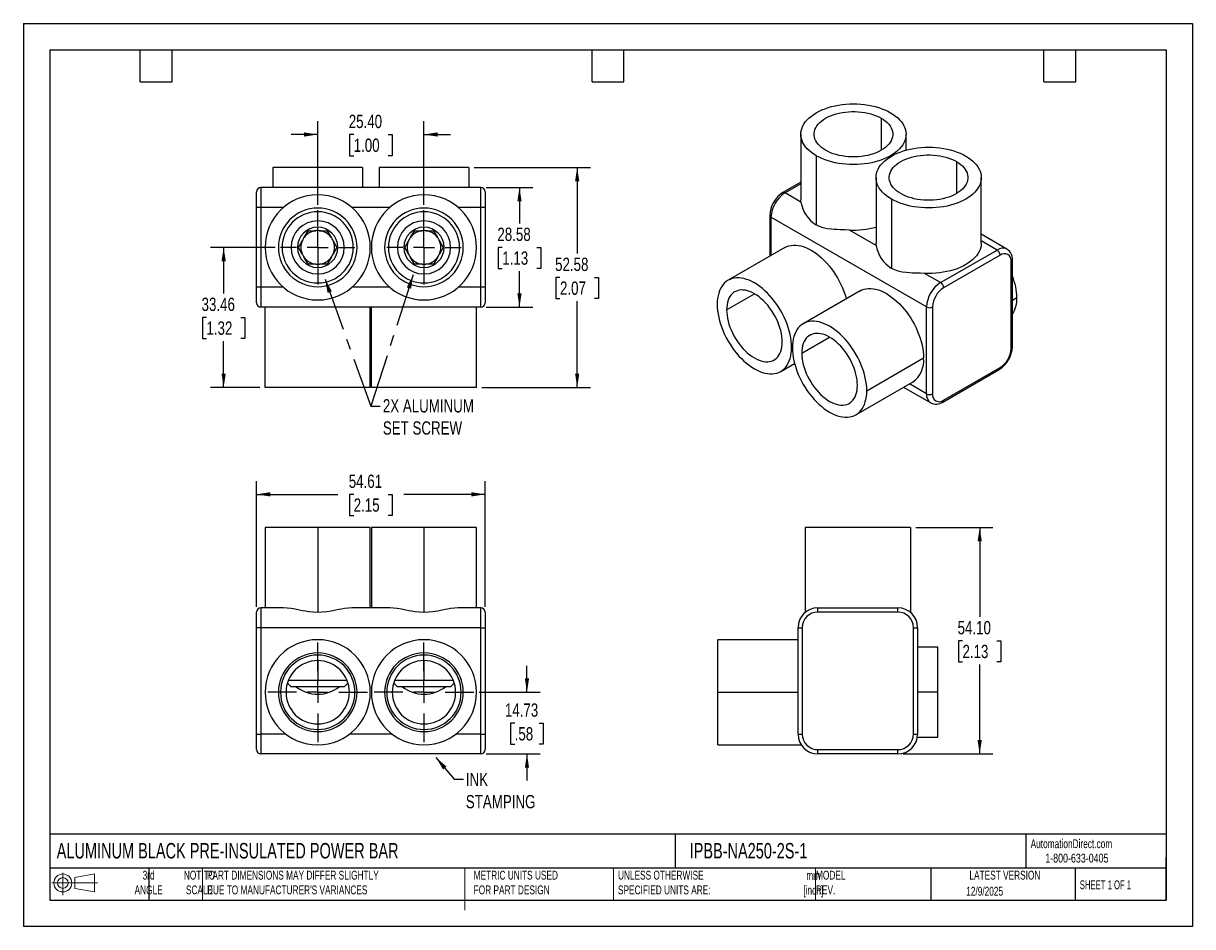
# Model space of a CAD drawing. Header units: millimetres. Extents: x 0 to 279, y 0 to 216.
import ezdxf

# ---------------------------------------------------------------- set-up
doc = ezdxf.new("R2010")
doc.units = ezdxf.units.MM
doc.linetypes.add('CENTERX2', pattern=[20.32, 12.7, -2.54, 2.54, -2.54])
doc.layers.add('CENTER', color=40, linetype='CENTERX2')
doc.layers.add('SLD-DEFPOINTS', color=7, linetype='Continuous')
doc.layers.add('DIMENSIONS', color=140, linetype='Continuous', lineweight=25)
doc.layers.add('TEXT', color=140, linetype='Continuous', lineweight=25)
doc.styles.add('SLDTEXTSTYLE0', font='TXT', dxfattribs={"width": 0.7})
doc.styles.add('SLDTEXTSTYLE1', font='TXT', dxfattribs={"width": 0.65})
doc.styles.add('SLDTEXTSTYLE2', font='TXT', dxfattribs={"width": 0.75})
doc.dimstyles.new('SLDDIMSTYLE0', dxfattribs={"dimtxt": 3.175, "dimasz": 3.302, "dimexe": 0, "dimexo": 0.0625, "dimgap": 0.79375, "dimtad": 0, "dimtih": 1, "dimtoh": 1, "dimrnd": 1e-09, "dimzin": 12, "dimdsep": 46, "dimtxsty": 'SLDTEXTSTYLE2', "dimsah": 1, "dimcen": 0.09, "dimadec": 0, "dimazin": 3, "dimtfac": 1, "dimtmove": 0, "dimatfit": 0, "dimfxl": 0, "dimfrac": 2, "dimtolj": 1, "dimtzin": 12, "dimarcsym": 0})
doc.dimstyles.new('SLDDIMSTYLE1', dxfattribs={"dimtxt": 3.175, "dimasz": 3.302, "dimexe": 0, "dimexo": 0.0625, "dimgap": 0.79375, "dimtad": 0, "dimtih": 1, "dimtoh": 1, "dimrnd": 1e-09, "dimzin": 12, "dimdsep": 46, "dimtxsty": 'SLDTEXTSTYLE2', "dimsah": 1, "dimcen": 0.09, "dimadec": 0, "dimazin": 3, "dimtfac": 1, "dimtofl": 0, "dimtmove": 0, "dimatfit": 3, "dimfxl": 0, "dimfrac": 2, "dimtolj": 1, "dimtzin": 12, "dimarcsym": 0})
doc.dimstyles.new('SLDDIMSTYLE2', dxfattribs={"dimtxt": 0.18, "dimasz": 3.302, "dimexe": 0, "dimexo": 0.0625, "dimgap": 0, "dimtad": 0, "dimtih": 1, "dimtoh": 1, "dimdec": 0, "dimrnd": 1e-09, "dimzin": 0, "dimdsep": 46, "dimtxsty": 'Standard', "dimsah": 1, "dimcen": 0.09, "dimadec": 0, "dimazin": 0, "dimtfac": 3.302, "dimtdec": 0, "dimtofl": 0, "dimtmove": 0, "dimatfit": 3, "dimfxl": 0, "dimfrac": 2, "dimtolj": 1, "dimtzin": 0, "dimarcsym": 0})
doc.dimstyles.new('SLDDIMSTYLE3', dxfattribs={"dimtxt": 3.175, "dimasz": 3.302, "dimexe": 0, "dimexo": 0.0625, "dimgap": 0.79375, "dimtad": 0, "dimtih": 1, "dimtoh": 1, "dimrnd": 1e-09, "dimzin": 4, "dimdsep": 46, "dimtxsty": 'SLDTEXTSTYLE2', "dimsah": 1, "dimcen": 0.09, "dimadec": 0, "dimazin": 1, "dimtfac": 1, "dimtmove": 0, "dimatfit": 0, "dimfxl": 0, "dimfrac": 2, "dimtolj": 1, "dimtzin": 12, "dimarcsym": 0})
doc.dimstyles.new('SLDDIMSTYLE4', dxfattribs={"dimtxt": 3.175, "dimasz": 3.302, "dimexe": 0, "dimexo": 0.0625, "dimgap": 0.79375, "dimtad": 0, "dimtih": 1, "dimtoh": 1, "dimrnd": 1e-09, "dimzin": 4, "dimdsep": 46, "dimtxsty": 'SLDTEXTSTYLE2', "dimsah": 1, "dimcen": 0.09, "dimadec": 0, "dimazin": 1, "dimtfac": 1, "dimtofl": 0, "dimtmove": 0, "dimatfit": 3, "dimfxl": 0, "dimfrac": 2, "dimtolj": 1, "dimtzin": 12, "dimarcsym": 0})

# ---------------------------------------------------------------- blocks, each defined once
blk = doc.blocks.new('Block11')
at = {"color": 7, "linetype": 'Continuous', "lineweight": 18}
for p, q in [((0, 2.88), (10.87, 2.88)), ((2.59, 5.31), (2.59, 0)), ((5.48, 4.17), (10.18, 5.03)), ((5.48, 1.6), (5.48, 4.17)), ((10.18, 5.03), (10.18, 0.73)), ((5.48, 1.6), (10.18, 0.73))]:
    blk.add_line(p, q, dxfattribs=at)
for radius in [2.15, 1.29]:
    blk.add_circle((2.59, 2.88), radius, dxfattribs=at)
blk = doc.blocks.new('Block12')
at = {"layer": 'SLD-DEFPOINTS'}
blk.add_blockref('Block11', (0, 0), dxfattribs=at)
blk = doc.blocks.new('_D')
at = {"layer": 'DIMENSIONS'}
for p, q in [((120.34, 56.02), (120.34, 62.37)), ((108.94, 56.02), (123.51, 56.02)), ((117.4, 48.63), (116.44, 48.63)), ((116.44, 48.63), (116.44, 43.59)), ((123.27, 48.63), (124.24, 48.63)), ((124.24, 48.63), (124.24, 43.59)), ((116.44, 43.59), (117.4, 43.59)), ((124.24, 43.59), (123.27, 43.59)), ((110.59, 41.29), (123.51, 41.29)), ((120.34, 41.29), (120.34, 34.94))]:
    blk.add_line(p, q, dxfattribs=at)
for points in [[(120.34, 56.02), (120.84, 59.32), (119.83, 59.32)], [(120.34, 41.29), (119.83, 37.98), (120.84, 37.98)]]:
    blk.add_solid(points, dxfattribs=at)
at = {"layer": 'DIMENSIONS', "char_height": 3.175, "attachment_point": 1, "style": 'SLDTEXTSTYLE2'}
for s, insert in [('14.73', (115.06, 53.36)), ('.58', (117.4, 47.68))]:
    blk.add_mtext(s, dxfattribs=dict(at, insert=insert))
blk = doc.blocks.new('_D_1')
at = {"layer": 'DIMENSIONS'}
for p, q in [((55.73, 76.46), (55.73, 106.5)), ((110.34, 76.46), (110.34, 106.5)), ((55.73, 103.33), (75.17, 103.33)), ((78.93, 103.3), (77.96, 103.3)), ((77.96, 103.3), (77.96, 98.26)), ((87.14, 103.3), (88.1, 103.3)), ((88.1, 103.3), (88.1, 98.26)), ((110.34, 103.33), (90.89, 103.33)), ((77.96, 98.26), (78.93, 98.26)), ((88.1, 98.26), (87.14, 98.26))]:
    blk.add_line(p, q, dxfattribs=at)
for points in [[(55.73, 103.33), (59.03, 102.82), (59.03, 103.84)], [(110.34, 103.33), (107.03, 103.84), (107.03, 102.82)]]:
    blk.add_solid(points, dxfattribs=at)
at = {"layer": 'DIMENSIONS', "char_height": 3.175, "attachment_point": 1, "style": 'SLDTEXTSTYLE2'}
for s, insert in [('54.61', (77.75, 108.04)), ('2.15', (78.93, 102.36))]:
    blk.add_mtext(s, dxfattribs=dict(at, insert=insert))
blk = doc.blocks.new('SW_CENTERMARKSYMBOL_0')
at = {"layer": 'CENTER', "color": 0}
for p, q in [((0, 5.08), (0, 11.938)), ((-5.08, 0), (-11.938, 0)), ((0, 0), (-2.54, 0)), ((0, 0), (0, 2.54)), ((0, 0), (0, -2.54)), ((0, 0), (2.54, 0)), ((5.08, 0), (11.938, 0)), ((0, -5.08), (0, -11.938))]:
    blk.add_line(p, q, dxfattribs=at)
blk = doc.blocks.new('SW_CENTERMARKSYMBOL_1')
at = {"layer": 'CENTER', "color": 0}
for p, q in [((0, 5.08), (0, 11.938)), ((-5.08, 0), (-11.938, 0)), ((0, 0), (-2.54, 0)), ((0, 0), (0, 2.54)), ((0, 0), (0, -2.54)), ((0, 0), (2.54, 0)), ((5.08, 0), (11.938, 0)), ((0, -5.08), (0, -11.938))]:
    blk.add_line(p, q, dxfattribs=at)
blk = doc.blocks.new('_D_2')
at = {"layer": 'DIMENSIONS'}
for p, q in [((70.33, 172.52), (70.33, 192.51)), ((95.73, 172.52), (95.73, 192.51)), ((70.33, 189.34), (63.98, 189.34)), ((78.93, 189.31), (77.96, 189.31)), ((77.96, 189.31), (77.96, 184.27)), ((87.14, 189.31), (88.1, 189.31)), ((88.1, 189.31), (88.1, 184.27)), ((95.73, 189.34), (102.08, 189.34)), ((77.96, 184.27), (78.93, 184.27)), ((88.1, 184.27), (87.14, 184.27))]:
    blk.add_line(p, q, dxfattribs=at)
for points in [[(70.33, 189.34), (67.03, 189.85), (67.03, 188.83)], [(95.73, 189.34), (99.03, 188.83), (99.03, 189.85)]]:
    blk.add_solid(points, dxfattribs=at)
at = {"layer": 'DIMENSIONS', "char_height": 3.175, "attachment_point": 1, "style": 'SLDTEXTSTYLE2'}
for s, insert in [('25.40', (77.75, 194.05)), ('1.00', (78.93, 188.37))]:
    blk.add_mtext(s, dxfattribs=dict(at, insert=insert))
blk = doc.blocks.new('_D_3')
at = {"layer": 'DIMENSIONS'}
for p, q in [((107.75, 181.47), (135.51, 181.47)), ((132.34, 181.47), (132.34, 160.89)), ((128.23, 155.16), (127.26, 155.16)), ((127.26, 155.16), (127.26, 150.12)), ((136.44, 155.16), (137.41, 155.16)), ((137.41, 155.16), (137.41, 150.12)), ((127.26, 150.12), (128.23, 150.12)), ((132.34, 128.89), (132.34, 149.47)), ((137.41, 150.12), (136.44, 150.12)), ((109.57, 128.89), (135.51, 128.89))]:
    blk.add_line(p, q, dxfattribs=at)
for points in [[(132.34, 181.47), (131.83, 178.17), (132.84, 178.17)], [(132.34, 128.89), (132.84, 132.19), (131.83, 132.19)]]:
    blk.add_solid(points, dxfattribs=at)
at = {"layer": 'DIMENSIONS', "char_height": 3.175, "attachment_point": 1, "style": 'SLDTEXTSTYLE2'}
for s, insert in [('52.58', (127.06, 159.89)), ('2.07', (128.23, 154.21))]:
    blk.add_mtext(s, dxfattribs=dict(at, insert=insert))
blk = doc.blocks.new('_D_4')
at = {"layer": 'DIMENSIONS'}
for p, q in [((110.59, 176.64), (121.72, 176.64)), ((118.55, 176.64), (118.55, 168.07)), ((114.44, 162.33), (113.48, 162.33)), ((113.48, 162.33), (113.48, 157.29)), ((122.66, 162.33), (123.62, 162.33)), ((123.62, 162.33), (123.62, 157.29)), ((113.48, 157.29), (114.44, 157.29)), ((118.55, 148.07), (118.55, 156.65)), ((123.62, 157.29), (122.66, 157.29)), ((110.59, 148.07), (121.72, 148.07))]:
    blk.add_line(p, q, dxfattribs=at)
for points in [[(118.55, 176.64), (118.04, 173.34), (119.06, 173.34)], [(118.55, 148.07), (119.06, 151.37), (118.04, 151.37)]]:
    blk.add_solid(points, dxfattribs=at)
at = {"layer": 'DIMENSIONS', "char_height": 3.175, "attachment_point": 1, "style": 'SLDTEXTSTYLE2'}
for s, insert in [('28.58', (113.27, 167.07)), ('1.13', (114.44, 161.39))]:
    blk.add_mtext(s, dxfattribs=dict(at, insert=insert))
blk = doc.blocks.new('_D_5')
at = {"layer": 'DIMENSIONS'}
for p, q in [((60.17, 162.36), (44.68, 162.36)), ((47.86, 162.36), (47.86, 151.33)), ((43.75, 145.6), (42.79, 145.6)), ((42.79, 145.6), (42.79, 140.56)), ((51.96, 145.6), (52.93, 145.6)), ((52.93, 145.6), (52.93, 140.56)), ((42.79, 140.56), (43.75, 140.56)), ((47.86, 128.89), (47.86, 139.92)), ((52.93, 140.56), (51.96, 140.56)), ((56.49, 128.89), (44.68, 128.89))]:
    blk.add_line(p, q, dxfattribs=at)
for points in [[(47.86, 162.36), (47.35, 159.05), (48.37, 159.05)], [(47.86, 128.89), (48.37, 132.19), (47.35, 132.19)]]:
    blk.add_solid(points, dxfattribs=at)
at = {"layer": 'DIMENSIONS', "char_height": 3.175, "attachment_point": 1, "style": 'SLDTEXTSTYLE2'}
for s, insert in [('33.46', (42.58, 150.34)), ('1.32', (43.75, 144.65))]:
    blk.add_mtext(s, dxfattribs=dict(at, insert=insert))
blk = doc.blocks.new('SW_CENTERMARKSYMBOL_2')
at = {"layer": 'CENTER', "color": 0}
for p, q in [((0, 5.08), (0, 8.89)), ((-5.08, 0), (-8.89, 0)), ((0, 0), (-2.54, 0)), ((0, 0), (0, 2.54)), ((0, 0), (0, -2.54)), ((0, 0), (2.54, 0)), ((5.08, 0), (8.89, 0)), ((0, -5.08), (0, -8.89))]:
    blk.add_line(p, q, dxfattribs=at)
blk = doc.blocks.new('SW_CENTERMARKSYMBOL_3')
at = {"layer": 'CENTER', "color": 0}
for p, q in [((0, 5.08), (0, 8.89)), ((-5.08, 0), (-8.89, 0)), ((0, 0), (-2.54, 0)), ((0, 0), (0, 2.54)), ((0, 0), (0, -2.54)), ((0, 0), (2.54, 0)), ((5.08, 0), (8.89, 0)), ((0, -5.08), (0, -8.89))]:
    blk.add_line(p, q, dxfattribs=at)
blk = doc.blocks.new('_D_6')
at = {"layer": 'DIMENSIONS'}
for p, q in [((213.25, 95.39), (231.69, 95.39)), ((228.52, 95.39), (228.52, 74.05)), ((224.41, 68.31), (223.45, 68.31)), ((223.45, 68.31), (223.45, 63.27)), ((232.62, 68.31), (233.59, 68.31)), ((233.59, 68.31), (233.59, 63.27)), ((223.45, 63.27), (224.41, 63.27)), ((228.52, 41.29), (228.52, 62.63)), ((233.59, 63.27), (232.62, 63.27)), ((210.21, 41.29), (231.69, 41.29))]:
    blk.add_line(p, q, dxfattribs=at)
for points in [[(228.52, 95.39), (228.01, 92.09), (229.03, 92.09)], [(228.52, 41.29), (229.03, 44.59), (228.01, 44.59)]]:
    blk.add_solid(points, dxfattribs=at)
at = {"layer": 'DIMENSIONS', "char_height": 3.175, "attachment_point": 1, "style": 'SLDTEXTSTYLE2'}
for s, insert in [('54.10', (223.24, 73.05)), ('2.13', (224.41, 67.36))]:
    blk.add_mtext(s, dxfattribs=dict(at, insert=insert))

msp = doc.modelspace()

# ---------------------------------------------------------------- linework, layer by layer
at = {"color": 7, "linetype": 'Continuous'}
for p, q in [((0.002, 215.903), (0.002, 0.003)), ((0.002, 215.903), (279.402, 215.903)), ((279.402, 215.903), (279.402, 0.003)), ((279.402, 0.003), (0.002, 0.003))]:
    msp.add_line(p, q, dxfattribs=at)
for p, q in [((205.003, 193.242), (205.003, 185.57)), ((185.785, 189.406), (185.785, 173.747)), ((210.931, 185.596), (210.931, 189.406)), ((189.467, 184.274), (189.467, 167.72)), ((222.964, 182.874), (222.964, 175.201)), ((59.587, 181.47), (59.587, 176.644)), ((81.075, 181.47), (59.587, 181.47)), ((81.075, 181.47), (81.075, 176.644)), ((84.987, 181.47), (84.987, 176.644)), ((106.475, 181.47), (84.987, 181.47)), ((106.475, 181.47), (106.475, 176.644)), ((203.745, 179.038), (203.745, 163.379)), ((228.891, 163.379), (228.891, 179.038)), ((56.742, 176.644), (56.742, 171.895)), ((109.32, 176.644), (56.742, 176.644)), ((109.32, 171.895), (109.32, 176.644)), ((185.785, 177.927), (181.497, 175.451)), ((185.785, 177.583), (182.005, 175.401)), ((55.726, 171.895), (55.726, 175.628)), ((110.336, 175.628), (110.336, 171.895)), ((185.821, 173.198), (182.005, 175.401)), ((207.428, 173.905), (207.428, 157.351)), ((56.742, 171.895), (55.726, 171.895)), ((55.726, 152.819), (55.726, 171.895)), ((56.742, 171.895), (56.742, 152.819)), ((62.139, 171.895), (56.742, 171.895)), ((70.331, 169.786), (70.331, 170.866)), ((87.539, 171.895), (78.523, 171.895)), ((95.731, 169.786), (95.731, 170.866)), ((109.32, 171.895), (103.923, 171.895)), ((109.32, 152.819), (109.32, 171.895)), ((110.336, 171.895), (109.32, 171.895)), ((110.336, 171.895), (110.336, 152.819)), ((70.331, 168.707), (70.331, 169.786)), ((95.731, 168.707), (95.731, 169.786)), ((178.348, 169.999), (178.348, 160.225)), ((215.824, 148.121), (178.646, 169.584)), ((178.646, 169.584), (178.646, 160.397)), ((67.103, 164.741), (68.028, 166.345)), ((68.028, 166.345), (69.88, 166.345)), ((70.331, 166.37), (70.331, 167.177)), ((70.331, 162.357), (70.331, 166.37)), ((72.633, 166.345), (73.559, 164.741)), ((92.503, 164.741), (93.428, 166.345)), ((93.428, 166.345), (95.28, 166.345)), ((95.731, 166.37), (95.731, 167.177)), ((95.731, 162.357), (95.731, 166.37)), ((98.033, 166.345), (98.959, 164.741)), ((203.781, 162.83), (197.406, 166.51)), ((235.046, 161.96), (228.891, 165.513)), ((65.726, 162.357), (66.652, 163.96)), ((66.652, 160.753), (65.726, 162.357)), ((70.331, 162.357), (70.331, 158.344)), ((74.01, 163.96), (74.936, 162.357)), ((74.936, 162.357), (74.01, 160.753)), ((91.126, 162.357), (92.052, 163.96)), ((92.052, 160.753), (91.126, 162.357)), ((95.731, 162.357), (95.731, 158.344)), ((99.41, 163.96), (100.336, 162.357)), ((100.336, 162.357), (99.41, 160.753)), ((181.969, 162.316), (168.409, 154.487)), ((232.671, 161.725), (228.891, 163.907)), ((68.028, 158.369), (67.103, 159.973)), ((73.559, 159.973), (72.633, 158.369)), ((93.428, 158.369), (92.503, 159.973)), ((98.959, 159.973), (98.033, 158.369)), ((219.183, 153.939), (232.671, 161.725)), ((233.39, 160.481), (219.901, 152.694)), ((236.327, 138.61), (236.327, 159.371)), ((70.331, 158.344), (70.331, 157.537)), ((72.633, 158.369), (70.782, 158.369)), ((95.731, 158.344), (95.731, 157.537)), ((98.033, 158.369), (96.182, 158.369)), ((236.03, 138.195), (236.03, 158.956)), ((70.331, 156.007), (70.331, 154.927)), ((70.331, 154.927), (70.331, 153.848)), ((95.731, 156.007), (95.731, 154.927)), ((95.731, 154.927), (95.731, 153.848)), ((219.183, 153.939), (215.367, 156.141)), ((56.742, 152.819), (55.726, 152.819)), ((55.726, 149.085), (55.726, 152.819)), ((62.139, 152.819), (56.742, 152.819)), ((56.742, 152.819), (56.742, 148.069)), ((87.539, 152.819), (78.523, 152.819)), ((109.32, 152.819), (103.923, 152.819)), ((109.32, 148.069), (109.32, 152.819)), ((110.336, 152.819), (109.32, 152.819)), ((110.336, 152.819), (110.336, 149.085)), ((168.049, 147.435), (174.696, 151.272)), ((199.929, 151.947), (186.369, 144.119)), ((215.824, 127.36), (215.824, 148.121)), ((217.261, 148.121), (217.261, 127.36)), ((237.431, 150.307), (236.327, 149.67)), ((109.32, 148.069), (56.742, 148.069)), ((57.758, 128.892), (57.758, 148.069)), ((82.904, 128.892), (82.904, 148.069)), ((83.158, 128.892), (83.158, 148.069)), ((108.304, 128.892), (108.304, 148.069)), ((186.01, 137.066), (192.656, 140.903)), ((183.585, 138.466), (183.767, 138.571)), ((180.981, 132.71), (184.281, 134.615)), ((201.546, 128.098), (215.106, 135.926)), ((219.691, 125.371), (233.179, 133.157)), ((219.901, 125.836), (233.39, 133.622)), ((82.904, 128.892), (57.758, 128.892)), ((108.304, 128.892), (83.158, 128.892)), ((198.941, 122.341), (212.501, 130.169)), ((210.338, 128.921), (216.808, 125.186)), ((215.824, 127.36), (211.73, 129.724)), ((57.758, 95.387), (57.758, 76.21)), ((70.331, 95.387), (57.758, 95.387)), ((70.331, 95.387), (70.331, 75.114)), ((82.904, 95.387), (70.331, 95.387)), ((82.904, 76.21), (82.904, 95.387)), ((83.158, 95.387), (83.158, 76.21)), ((95.731, 95.387), (83.158, 95.387)), ((95.731, 95.387), (95.731, 75.114)), ((108.304, 95.387), (95.731, 95.387)), ((108.304, 76.21), (108.304, 95.387)), ((186.832, 95.387), (186.832, 75.114)), ((211.978, 95.387), (186.832, 95.387)), ((211.978, 95.387), (211.978, 75.114)), ((56.742, 76.21), (56.742, 71.461)), ((62.139, 76.21), (56.742, 76.21)), ((87.539, 76.21), (78.523, 76.21)), ((109.32, 76.21), (103.923, 76.21)), ((109.32, 71.461), (109.32, 76.21)), ((189.867, 75.194), (189.867, 76.21)), ((189.867, 76.21), (208.943, 76.21)), ((208.943, 75.194), (208.943, 76.21)), ((55.726, 71.461), (55.726, 75.194)), ((110.336, 75.194), (110.336, 71.461)), ((208.943, 75.194), (189.867, 75.194)), ((56.742, 71.461), (55.726, 71.461)), ((55.726, 46.035), (55.726, 71.461)), ((56.742, 71.461), (56.742, 46.035)), ((109.32, 71.461), (56.742, 71.461)), ((109.32, 46.035), (109.32, 71.461)), ((109.32, 71.461), (110.336, 71.461)), ((110.336, 71.461), (110.336, 46.035)), ((185.117, 71.461), (186.133, 71.461)), ((185.117, 46.035), (185.117, 71.461)), ((186.133, 71.461), (186.133, 46.035)), ((212.676, 71.461), (213.692, 71.461)), ((212.676, 46.035), (212.676, 71.461)), ((213.692, 71.461), (213.692, 46.035)), ((185.117, 68.59), (165.94, 68.59)), ((165.94, 56.017), (165.94, 68.59)), ((218.518, 66.762), (213.692, 66.762)), ((218.518, 56.017), (218.518, 66.762)), ((70.331, 63.587), (70.331, 58.926)), ((95.731, 63.587), (95.731, 58.926)), ((63.343, 58.926), (70.331, 58.926)), ((70.331, 57.338), (70.331, 58.926)), ((70.331, 58.926), (77.319, 58.926)), ((88.743, 58.926), (95.731, 58.926)), ((95.731, 57.338), (95.731, 58.926)), ((95.731, 58.926), (102.719, 58.926)), ((62.762, 56.017), (61.441, 56.017)), ((63.091, 58.228), (63.981, 57.338)), ((70.331, 57.338), (63.981, 57.338)), ((76.681, 57.338), (70.331, 57.338)), ((76.681, 57.338), (77.57, 58.228)), ((77.9, 56.017), (79.221, 56.017)), ((88.162, 56.017), (86.841, 56.017)), ((88.491, 58.228), (89.381, 57.338)), ((95.731, 57.338), (89.381, 57.338)), ((102.081, 57.338), (95.731, 57.338)), ((102.081, 57.338), (102.97, 58.228)), ((103.3, 56.017), (104.621, 56.017)), ((165.94, 43.444), (165.94, 56.017)), ((165.94, 56.017), (185.117, 56.017)), ((218.518, 56.017), (213.692, 56.017)), ((218.518, 45.273), (218.518, 56.017)), ((55.726, 46.035), (56.742, 46.035)), ((55.726, 42.301), (55.726, 46.035)), ((62.686, 46.035), (56.742, 46.035)), ((56.742, 46.035), (56.742, 41.285)), ((88.086, 46.035), (77.975, 46.035)), ((109.32, 46.035), (103.375, 46.035)), ((109.32, 41.285), (109.32, 46.035)), ((109.32, 46.035), (110.336, 46.035)), ((110.336, 46.035), (110.336, 42.301)), ((185.117, 46.035), (186.133, 46.035)), ((212.676, 46.035), (213.692, 46.035)), ((213.631, 45.273), (218.518, 45.273)), ((165.94, 43.444), (185.886, 43.444)), ((189.867, 42.301), (208.943, 42.301)), ((189.867, 41.285), (189.867, 42.301)), ((208.943, 41.285), (208.943, 42.301)), ((109.32, 41.285), (56.742, 41.285)), ((208.943, 41.285), (189.867, 41.285))]:
    msp.add_line(p, q)
at = {"color": 140, "linetype": 'Continuous', "lineweight": 18}
for p, q in [((42.837, 13.97), (42.837, 6.35)), ((105.484, 13.97), (105.484, 6.35)), ((105.484, 11.592), (105.484, 3.972)), ((140.998, 13.97), (140.998, 6.35)), ((189.301, 13.97), (189.301, 6.35))]:
    msp.add_line(p, q, dxfattribs=at)
at = {"flags": 128}
for points in [[(189.467, 184.274), (188.856, 184.653), (188.292, 185.056), (187.781, 185.482), (187.323, 185.928), (186.921, 186.391), (186.577, 186.87), (186.294, 187.361), (186.072, 187.863), (185.913, 188.373), (185.817, 188.888), (185.785, 189.406), (185.817, 189.924), (185.913, 190.439), (186.072, 190.949), (186.294, 191.451), (186.577, 191.943), (186.921, 192.421), (187.323, 192.885), (187.781, 193.33), (188.292, 193.756), (188.856, 194.159), (189.467, 194.538), (190.124, 194.892), (190.823, 195.217), (191.56, 195.512), (192.332, 195.777), (193.135, 196.008), (193.964, 196.207), (194.815, 196.37), (195.685, 196.498), (196.568, 196.59), (197.461, 196.646), (198.358, 196.664), (199.255, 196.646), (200.147, 196.59), (201.03, 196.498), (201.9, 196.37), (202.751, 196.207), (203.581, 196.008), (204.383, 195.777), (205.155, 195.512), (205.892, 195.217), (206.591, 194.892), (207.248, 194.538)], [(191.712, 185.57), (191.186, 185.9), (190.709, 186.254), (190.284, 186.629), (189.915, 187.023), (189.603, 187.434), (189.35, 187.858), (189.16, 188.293), (189.032, 188.735), (188.968, 189.182), (188.968, 189.63), (189.032, 190.077), (189.16, 190.519), (189.35, 190.954), (189.603, 191.378), (189.915, 191.789), (190.284, 192.183), (190.709, 192.559), (191.186, 192.913), (191.712, 193.242), (192.284, 193.546), (192.897, 193.822), (193.547, 194.067), (194.23, 194.28), (194.941, 194.46), (195.676, 194.606), (196.429, 194.716), (197.195, 194.79), (197.969, 194.827), (198.746, 194.827), (199.52, 194.79), (200.286, 194.716), (201.039, 194.606), (201.774, 194.46), (202.485, 194.28), (203.168, 194.067), (203.819, 193.822), (204.432, 193.546), (205.003, 193.242)], [(207.248, 194.538), (207.86, 194.159), (208.423, 193.756), (208.935, 193.33), (209.393, 192.885), (209.794, 192.421), (210.138, 191.943), (210.421, 191.451), (210.643, 190.949), (210.803, 190.439), (210.899, 189.924), (210.931, 189.406), (210.899, 188.888), (210.803, 188.373), (210.643, 187.863), (210.421, 187.361), (210.138, 186.87), (209.794, 186.391), (209.393, 185.928), (208.935, 185.482), (208.423, 185.056), (207.86, 184.653), (207.248, 184.274), (206.591, 183.921), (205.892, 183.596), (205.155, 183.3), (204.383, 183.036), (203.581, 182.804), (202.751, 182.606), (201.9, 182.442), (201.03, 182.314), (200.147, 182.222), (199.255, 182.166), (198.358, 182.148), (197.461, 182.166), (196.568, 182.222), (195.685, 182.314), (194.815, 182.442), (193.964, 182.606), (193.135, 182.804), (192.332, 183.036), (191.56, 183.3), (190.823, 183.596), (190.124, 183.921), (189.467, 184.274)], [(205.003, 193.242), (205.529, 192.913), (206.006, 192.559), (206.431, 192.183), (206.801, 191.789), (207.113, 191.378), (207.365, 190.954), (207.556, 190.519), (207.683, 190.077), (207.748, 189.63), (207.748, 189.182), (207.683, 188.735), (207.556, 188.293), (207.365, 187.858), (207.113, 187.434), (206.801, 187.023), (206.431, 186.629), (206.006, 186.254), (205.529, 185.9), (205.003, 185.57), (204.432, 185.266), (203.819, 184.991), (203.168, 184.745), (202.485, 184.532), (201.774, 184.352), (201.039, 184.206), (200.286, 184.096), (199.52, 184.022), (198.746, 183.985), (197.969, 183.985), (197.195, 184.022), (196.429, 184.096), (195.676, 184.206), (194.941, 184.352), (194.23, 184.532), (193.547, 184.745), (192.897, 184.991), (192.284, 185.266), (191.712, 185.57)], [(207.428, 173.905), (206.816, 174.285), (206.253, 174.688), (205.741, 175.114), (205.283, 175.559), (204.881, 176.023), (204.538, 176.501), (204.254, 176.993), (204.032, 177.495), (203.873, 178.005), (203.777, 178.52), (203.745, 179.038), (203.777, 179.556), (203.873, 180.071), (204.032, 180.581), (204.254, 181.083), (204.538, 181.574), (204.881, 182.053), (205.283, 182.516), (205.741, 182.962), (206.253, 183.387), (206.816, 183.791), (207.428, 184.17), (208.085, 184.523), (208.783, 184.848), (209.521, 185.144), (210.293, 185.408), (211.095, 185.64), (211.924, 185.838), (212.776, 186.002), (213.646, 186.13), (214.529, 186.222), (215.421, 186.277), (216.318, 186.296), (217.215, 186.277), (218.107, 186.222), (218.991, 186.13), (219.86, 186.002), (220.712, 185.838), (221.541, 185.64), (222.344, 185.408), (223.116, 185.144), (223.853, 184.848), (224.552, 184.523), (225.209, 184.17)], [(209.673, 175.201), (209.147, 175.531), (208.67, 175.885), (208.245, 176.261), (207.875, 176.655), (207.563, 177.066), (207.311, 177.49), (207.12, 177.924), (206.992, 178.367), (206.928, 178.814), (206.928, 179.262), (206.992, 179.709), (207.12, 180.151), (207.311, 180.586), (207.563, 181.01), (207.875, 181.421), (208.245, 181.815), (208.67, 182.19), (209.147, 182.544), (209.673, 182.874), (210.244, 183.178), (210.857, 183.453), (211.507, 183.698), (212.191, 183.912), (212.902, 184.092), (213.637, 184.238), (214.39, 184.348), (215.156, 184.421), (215.93, 184.458), (216.707, 184.458), (217.481, 184.421), (218.247, 184.348), (219, 184.238), (219.734, 184.092), (220.446, 183.912), (221.129, 183.698), (221.779, 183.453), (222.392, 183.178), (222.964, 182.874)], [(225.209, 184.17), (225.82, 183.791), (226.383, 183.387), (226.895, 182.962), (227.353, 182.516), (227.755, 182.053), (228.098, 181.574), (228.382, 181.083), (228.604, 180.581), (228.763, 180.071), (228.859, 179.556), (228.891, 179.038), (228.859, 178.52), (228.763, 178.005), (228.604, 177.495), (228.382, 176.993), (228.098, 176.501), (227.755, 176.023), (227.353, 175.559), (226.895, 175.114), (226.383, 174.688), (225.82, 174.285), (225.209, 173.905), (224.552, 173.552), (223.853, 173.227), (223.116, 172.932), (222.344, 172.667), (221.541, 172.435), (220.712, 172.237), (219.86, 172.073), (218.991, 171.945), (218.107, 171.853), (217.215, 171.798), (216.318, 171.779), (215.421, 171.798), (214.529, 171.853), (213.646, 171.945), (212.776, 172.073), (211.924, 172.237), (211.095, 172.435), (210.293, 172.667), (209.521, 172.932), (208.783, 173.227), (208.085, 173.552), (207.428, 173.905)], [(222.964, 182.874), (223.49, 182.544), (223.967, 182.19), (224.392, 181.815), (224.761, 181.421), (225.073, 181.01), (225.325, 180.586), (225.516, 180.151), (225.644, 179.709), (225.708, 179.262), (225.708, 178.814), (225.644, 178.367), (225.516, 177.924), (225.325, 177.49), (225.073, 177.066), (224.761, 176.655), (224.392, 176.261), (223.967, 175.885), (223.49, 175.531), (222.964, 175.201), (222.392, 174.898), (221.779, 174.622), (221.129, 174.377), (220.446, 174.164), (219.734, 173.984), (219, 173.838), (218.247, 173.728), (217.481, 173.654), (216.707, 173.617), (215.93, 173.617), (215.156, 173.654), (214.39, 173.728), (213.637, 173.838), (212.902, 173.984), (212.191, 174.164), (211.507, 174.377), (210.857, 174.622), (210.244, 174.898), (209.673, 175.201)], [(185.821, 173.198), (185.785, 173.718), (185.785, 173.747)], [(197.406, 166.51), (196.308, 166.546), (195.199, 166.573), (194.481, 166.598), (193.785, 166.634), (193.108, 166.688), (192.068, 166.826), (191.119, 167.037), (190.254, 167.333), (189.467, 167.72)], [(70.782, 166.345), (71.415, 166.345), (72.03, 166.345), (72.633, 166.345)], [(96.182, 166.345), (96.815, 166.345), (97.43, 166.345), (98.033, 166.345)], [(181.969, 162.316), (182.433, 162.546), (182.927, 162.721), (183.448, 162.838), (183.994, 162.897), (184.562, 162.897), (185.148, 162.839), (185.75, 162.723), (186.365, 162.549), (186.99, 162.319), (187.621, 162.033), (188.255, 161.693), (188.889, 161.301), (189.52, 160.858), (190.145, 160.367), (190.76, 159.831), (191.362, 159.252), (191.948, 158.633), (192.516, 157.978), (193.061, 157.289), (193.583, 156.57), (194.077, 155.825), (194.541, 155.057), (194.974, 154.271), (195.372, 153.47), (195.734, 152.659), (196.058, 151.842), (196.342, 151.023), (196.585, 150.206), (196.629, 150.042)], [(203.781, 162.83), (203.745, 163.35), (203.745, 163.379)], [(228.891, 163.379), (228.862, 162.887), (228.769, 162.369), (228.611, 161.857), (228.391, 161.352), (228.108, 160.857), (227.764, 160.376), (227.362, 159.91), (226.903, 159.461), (226.389, 159.033), (225.823, 158.628), (225.209, 158.247), (224.548, 157.892), (223.846, 157.565), (223.104, 157.269), (222.328, 157.003), (221.52, 156.771), (220.686, 156.573), (219.83, 156.41), (218.955, 156.282), (218.067, 156.191), (217.17, 156.137), (216.268, 156.121), (215.367, 156.141)], [(69.88, 158.369), (69.247, 158.369), (68.631, 158.369), (68.028, 158.369)], [(95.28, 158.369), (94.647, 158.369), (94.031, 158.369), (93.428, 158.369)], [(215.367, 156.141), (214.269, 156.177), (213.159, 156.205), (212.442, 156.229), (211.745, 156.266), (211.069, 156.32), (210.029, 156.457), (209.08, 156.669), (208.215, 156.965), (207.428, 157.351)], [(183.585, 138.466), (183.562, 139.212), (183.495, 139.98), (183.382, 140.766), (183.225, 141.566), (183.025, 142.378), (182.782, 143.195), (182.498, 144.014), (182.174, 144.831), (181.812, 145.642), (181.414, 146.443), (180.981, 147.229), (180.517, 147.996), (180.022, 148.742), (179.501, 149.46), (178.955, 150.149), (178.388, 150.805), (177.802, 151.424), (177.199, 152.003), (176.584, 152.539), (175.96, 153.03), (175.329, 153.473), (174.695, 153.865), (174.06, 154.205), (173.429, 154.491), (172.805, 154.721), (172.19, 154.895), (171.588, 155.011), (171.001, 155.069), (170.434, 155.069), (169.888, 155.01), (169.367, 154.893), (168.873, 154.718), (168.408, 154.487), (167.976, 154.2), (167.577, 153.86), (167.216, 153.467), (166.892, 153.023), (166.608, 152.532), (166.365, 151.995), (166.164, 151.415), (166.007, 150.796), (165.895, 150.14), (165.827, 149.45), (165.804, 148.731)], [(181.34, 139.762), (181.317, 140.409), (181.249, 141.078), (181.137, 141.763), (180.98, 142.462), (180.78, 143.168), (180.539, 143.877), (180.258, 144.584), (179.939, 145.285), (179.584, 145.973), (179.195, 146.646), (178.776, 147.298), (178.329, 147.925), (177.857, 148.522), (177.364, 149.085), (176.852, 149.611), (176.326, 150.096), (175.788, 150.536), (175.243, 150.929), (174.695, 151.272), (174.146, 151.563), (173.601, 151.799), (173.063, 151.979), (172.537, 152.102), (172.025, 152.167), (171.532, 152.173), (171.06, 152.121), (170.613, 152.011), (170.194, 151.843), (169.805, 151.618), (169.45, 151.339), (169.131, 151.007), (168.85, 150.625), (168.609, 150.194), (168.409, 149.719), (168.253, 149.201), (168.14, 148.646), (168.072, 148.055), (168.049, 147.435)], [(199.929, 151.947), (200.393, 152.178), (200.887, 152.353), (201.409, 152.47), (201.955, 152.529), (202.522, 152.529), (203.108, 152.471), (203.711, 152.355), (204.326, 152.181), (204.95, 151.951), (205.581, 151.665), (206.215, 151.325), (206.85, 150.932), (207.481, 150.49), (208.105, 149.999), (208.72, 149.463), (209.322, 148.884), (209.909, 148.265), (210.476, 147.609), (211.022, 146.92), (211.543, 146.201), (212.037, 145.456), (212.502, 144.689), (212.934, 143.903), (213.333, 143.102), (213.694, 142.291), (214.018, 141.474), (214.302, 140.655), (214.545, 139.837), (214.746, 139.026), (214.903, 138.226), (215.015, 137.439), (215.083, 136.671), (215.106, 135.926)], [(165.804, 148.731), (165.827, 147.985), (165.895, 147.218), (166.007, 146.431), (166.164, 145.631), (166.365, 144.82), (166.608, 144.002), (166.892, 143.183), (167.216, 142.366), (167.577, 141.555), (167.976, 140.754), (168.408, 139.968), (168.873, 139.201), (169.367, 138.456), (169.888, 137.737), (170.434, 137.048), (171.001, 136.392), (171.588, 135.773), (172.19, 135.194), (172.805, 134.658), (173.429, 134.167), (174.06, 133.724), (174.695, 133.332), (175.329, 132.992), (175.96, 132.706), (176.584, 132.476), (177.199, 132.302), (177.802, 132.186), (178.388, 132.128), (178.955, 132.128), (179.501, 132.187), (180.022, 132.304), (180.517, 132.479), (180.981, 132.71), (181.414, 132.997), (181.812, 133.337), (182.174, 133.731), (182.498, 134.174), (182.782, 134.665), (183.025, 135.202), (183.225, 135.782), (183.382, 136.401), (183.495, 137.057), (183.562, 137.747), (183.585, 138.466)], [(168.049, 147.435), (168.072, 146.788), (168.14, 146.119), (168.253, 145.434), (168.409, 144.735), (168.609, 144.029), (168.85, 143.32), (169.131, 142.613), (169.45, 141.913), (169.805, 141.224), (170.194, 140.551), (170.613, 139.899), (171.06, 139.273), (171.532, 138.675), (172.025, 138.112), (172.537, 137.586), (173.063, 137.101), (173.601, 136.661), (174.146, 136.268), (174.695, 135.925), (175.243, 135.634), (175.788, 135.398), (176.326, 135.218), (176.852, 135.095), (177.364, 135.03), (177.857, 135.024), (178.329, 135.076), (178.776, 135.187), (179.195, 135.354), (179.584, 135.579), (179.939, 135.858), (180.258, 136.19), (180.539, 136.572), (180.78, 137.003), (180.98, 137.478), (181.137, 137.996), (181.249, 138.552), (181.317, 139.142), (181.34, 139.762)], [(201.546, 128.098), (201.523, 128.843), (201.455, 129.611), (201.342, 130.397), (201.185, 131.198), (200.985, 132.009), (200.742, 132.826), (200.458, 133.646), (200.134, 134.463), (199.772, 135.274), (199.374, 136.074), (198.942, 136.86), (198.477, 137.628), (197.983, 138.373), (197.462, 139.092), (196.916, 139.781), (196.348, 140.437), (195.762, 141.056), (195.16, 141.635), (194.545, 142.171), (193.92, 142.662), (193.289, 143.104), (192.655, 143.497), (192.021, 143.837), (191.39, 144.122), (190.765, 144.353), (190.15, 144.527), (189.548, 144.643), (188.962, 144.701), (188.394, 144.7), (187.849, 144.642), (187.327, 144.525), (186.833, 144.35), (186.369, 144.119), (185.936, 143.832), (185.538, 143.491), (185.176, 143.098), (184.852, 142.655), (184.568, 142.164), (184.325, 141.627), (184.125, 141.047), (183.968, 140.428), (183.855, 139.771), (183.787, 139.082), (183.765, 138.363)], [(199.301, 129.394), (199.278, 130.041), (199.21, 130.709), (199.097, 131.395), (198.94, 132.093), (198.741, 132.8), (198.5, 133.509), (198.218, 134.216), (197.899, 134.916), (197.544, 135.605), (197.156, 136.278), (196.737, 136.93), (196.29, 137.556), (195.818, 138.153), (195.325, 138.717), (194.813, 139.243), (194.287, 139.727), (193.749, 140.168), (193.204, 140.561), (192.655, 140.904), (192.106, 141.195), (191.561, 141.431), (191.024, 141.611), (190.497, 141.734), (189.986, 141.799), (189.492, 141.805), (189.02, 141.753), (188.573, 141.642), (188.154, 141.474), (187.766, 141.25), (187.411, 140.971), (187.092, 140.639), (186.811, 140.256), (186.569, 139.826), (186.37, 139.35), (186.213, 138.833), (186.1, 138.277), (186.032, 137.687), (186.01, 137.066)], [(183.765, 138.363), (183.787, 137.617), (183.855, 136.849), (183.968, 136.063), (184.125, 135.262), (184.325, 134.451), (184.568, 133.634), (184.852, 132.815), (185.176, 131.997), (185.538, 131.186), (185.936, 130.386), (186.369, 129.6), (186.833, 128.832), (187.327, 128.087), (187.849, 127.368), (188.394, 126.679), (188.962, 126.024), (189.548, 125.405), (190.15, 124.826), (190.765, 124.289), (191.39, 123.799), (192.021, 123.356), (192.655, 122.964), (193.289, 122.624), (193.92, 122.338), (194.545, 122.107), (195.16, 121.934), (195.762, 121.818), (196.348, 121.76), (196.916, 121.76), (197.462, 121.819), (197.983, 121.936), (198.477, 122.11), (198.942, 122.342), (199.374, 122.628), (199.772, 122.969), (200.134, 123.362), (200.458, 123.805), (200.742, 124.297), (200.985, 124.834), (201.185, 125.413), (201.342, 126.033), (201.455, 126.689), (201.523, 127.379), (201.546, 128.098)], [(186.01, 137.066), (186.032, 136.42), (186.1, 135.751), (186.213, 135.065), (186.37, 134.367), (186.569, 133.661), (186.811, 132.952), (187.092, 132.245), (187.411, 131.544), (187.766, 130.855), (188.154, 130.183), (188.573, 129.531), (189.02, 128.904), (189.492, 128.307), (189.986, 127.744), (190.497, 127.218), (191.024, 126.733), (191.561, 126.292), (192.106, 125.899), (192.655, 125.556), (193.204, 125.266), (193.749, 125.03), (194.287, 124.849), (194.813, 124.726), (195.325, 124.662), (195.818, 124.655), (196.29, 124.708), (196.737, 124.818), (197.156, 124.986), (197.544, 125.21), (197.899, 125.489), (198.218, 125.821), (198.5, 126.204), (198.741, 126.634), (198.94, 127.11), (199.097, 127.627), (199.21, 128.183), (199.278, 128.773), (199.301, 129.394)], [(70.331, 75.114), (69.261, 75.152), (68.175, 75.261), (67.442, 75.369), (66.702, 75.499), (65.954, 75.644), (64.941, 75.847), (63.956, 76.029), (63.007, 76.161), (62.139, 76.21)], [(78.523, 76.21), (77.654, 76.161), (76.703, 76.029), (76.047, 75.911), (75.379, 75.779), (74.698, 75.642), (73.582, 75.43), (72.482, 75.261), (71.398, 75.152), (70.331, 75.114)], [(95.731, 75.114), (94.661, 75.152), (93.575, 75.261), (92.842, 75.369), (92.102, 75.499), (91.354, 75.644), (90.341, 75.847), (89.356, 76.029), (88.407, 76.161), (87.539, 76.21)], [(103.923, 76.21), (103.054, 76.161), (102.103, 76.029), (101.447, 75.911), (100.779, 75.779), (100.098, 75.642), (98.982, 75.43), (97.882, 75.261), (96.798, 75.152), (95.731, 75.114)]]:
    msp.add_lwpolyline(points, dxfattribs=at)
for centre, radius, start, end in [((56.742, 175.628), 1.016, 90, 180), ((109.32, 175.628), 1.016, 0, 90), ((70.331, 162.357), 12.573, 90, 270), ((70.331, 162.357), 12.573, 270, 90), ((95.731, 162.357), 12.573, 90, 270), ((95.731, 162.357), 12.573, 270, 90), ((185.043, 169.769), 6.699, 121.96676, 178.03281), ((185.918, 169.264), 7.279, 122.52015, 177.47985), ((181.71, 175.013), 0.487, 52.74633, 115.9592), ((70.331, 162.357), 9.398, 90, 270), ((70.331, 162.357), 8.509, 90, 270), ((70.331, 162.357), 9.398, 270, 90), ((70.331, 162.357), 8.509, 270, 90), ((95.731, 162.357), 9.398, 90, 270), ((95.731, 162.357), 8.509, 90, 270), ((95.731, 162.357), 9.398, 270, 90), ((95.731, 162.357), 8.509, 270, 90), ((193.611, 174.43), 7.887, 188.98931, 238.30771), ((70.331, 162.357), 6.35, 90, 270), ((70.331, 162.357), 6.35, 270, 90), ((95.731, 162.357), 6.35, 90, 270), ((95.731, 162.357), 6.35, 270, 90), ((178.834, 170.033), 0.487, 184.0419, 247.26242), ((70.331, 162.357), 4.82, 90, 270), ((70.331, 162.357), 4.013, 96.44968, 143.55032), ((70.331, 162.357), 4.013, 90, 96.44968), ((70.331, 162.357), 4.82, 270, 90), ((70.331, 162.357), 4.013, 83.55032, 90), ((70.331, 162.357), 4.013, 36.44968, 83.55032), ((95.731, 162.357), 4.82, 90, 270), ((95.731, 162.357), 4.013, 96.44968, 143.55032), ((95.731, 162.357), 4.013, 90, 96.44968), ((95.731, 162.357), 4.82, 270, 90), ((95.731, 162.357), 4.013, 83.55032, 90), ((95.731, 162.357), 4.013, 36.44968, 83.55032), ((198.396, 187.192), 20.705, 267.26074, 284.97266), ((70.331, 162.357), 4.013, 156.44968, 203.55032), ((70.331, 162.357), 4.013, 143.55032, 156.44968), ((70.331, 162.357), 4.013, 23.55032, 36.44968), ((70.331, 162.357), 4.013, 336.44968, 23.55032), ((95.731, 162.357), 4.013, 156.44968, 203.55032), ((95.731, 162.357), 4.013, 143.55032, 156.44968), ((95.731, 162.357), 4.013, 23.55032, 36.44968), ((95.731, 162.357), 4.013, 336.44968, 23.55032), ((211.571, 164.062), 7.887, 188.98931, 238.30771), ((234.052, 159.883), 2.302, 64.33819, 126.86514), ((70.331, 162.357), 4.013, 203.55032, 216.44968), ((70.331, 162.357), 4.013, 216.44968, 263.55032), ((70.331, 162.357), 4.013, 276.44968, 323.55032), ((70.331, 162.357), 4.013, 323.55032, 336.44968), ((95.731, 162.357), 4.013, 203.55032, 216.44968), ((95.731, 162.357), 4.013, 216.44968, 263.55032), ((95.731, 162.357), 4.013, 276.44968, 323.55032), ((95.731, 162.357), 4.013, 323.55032, 336.44968), ((231.83, 160.41), 1.561, 2.60548, 57.39452), ((234.42, 159.217), 1.631, 350.78596, 129.20329), ((233.481, 159.57), 2.853, 355.99818, 56.67437), ((235.842, 159.405), 0.487, 292.73763, 355.95767), ((70.331, 162.357), 4.013, 263.55032, 270), ((70.331, 162.357), 4.013, 270, 276.44968), ((95.731, 162.357), 4.013, 263.55032, 270), ((95.731, 162.357), 4.013, 270, 276.44968), ((223.096, 147.801), 7.279, 122.52009, 177.47991), ((218.341, 152.623), 1.561, 2.60548, 57.39452), ((223.116, 149.976), 14.319, 1.32346, 22.67925), ((222.993, 147.86), 5.738, 122.60548, 177.39452), ((56.742, 149.085), 1.016, 180, 270), ((109.32, 149.085), 1.016, 270, 0), ((216.543, 149.508), 1.562, 242.60967, 297.39033), ((230.824, 150.055), 6.612, 326.34594, 2.1859), ((229.633, 138.84), 6.699, 301.96676, 358.03281), ((230.298, 138.456), 5.738, 302.60548, 357.39452), ((235.819, 138.661), 0.511, 294.37466, 354.3052), ((208.989, 135.226), 6.157, 304.78329, 6.52889), ((232.892, 133.567), 0.501, 305.01333, 6.29885), ((218.246, 127.146), 2.431, 174.93742, 233.64337), ((216.543, 128.747), 1.562, 242.60967, 297.39033), ((218.871, 127.099), 1.631, 170.78596, 309.20329), ((219.393, 125.786), 0.511, 305.7069, 5.61961), ((218.097, 127.715), 2.835, 242.88843, 304.19666), ((56.742, 75.194), 1.016, 90, 180), ((109.32, 75.194), 1.016, 0, 90), ((189.867, 71.461), 4.75, 90, 180), ((208.943, 71.461), 4.75, 0, 90), ((189.867, 71.461), 3.734, 90, 180), ((208.943, 71.461), 3.734, 0, 90), ((70.331, 56.017), 12.573, 0, 180), ((95.731, 56.017), 12.573, 0, 180), ((70.331, 56.017), 9.398, 0, 180), ((70.331, 56.017), 8.89, 0, 180), ((95.731, 56.017), 9.398, 0, 180), ((95.731, 56.017), 8.89, 0, 180), ((70.331, 56.017), 7.569, 0, 180), ((95.731, 56.017), 7.569, 0, 180), ((70.331, 56.017), 12.573, 180, 0), ((70.331, 56.017), 9.398, 180, 0), ((70.331, 56.017), 8.89, 180, 0), ((70.331, 56.017), 7.569, 180, 0), ((70.331, 63.891), 8.331, 231.86754, 270), ((70.331, 63.891), 8.331, 270, 308.13246), ((95.731, 56.017), 12.573, 180, 0), ((95.731, 56.017), 9.398, 180, 0), ((95.731, 56.017), 8.89, 180, 0), ((95.731, 56.017), 7.569, 180, 0), ((95.731, 63.891), 8.331, 231.86754, 270), ((95.731, 63.891), 8.331, 270, 308.13246), ((189.867, 46.035), 4.75, 180, 270), ((189.867, 46.035), 3.734, 180, 270), ((208.943, 46.035), 4.75, 270, 0), ((208.943, 46.035), 3.734, 270, 0), ((56.742, 42.301), 1.016, 180, 270), ((109.32, 42.301), 1.016, 270, 0)]:
    msp.add_arc(centre, radius, start, end)
at = {"layer": 'TEXT'}
for p, q in [((6.35, 209.55), (273.05, 209.55)), ((6.35, 209.55), (6.35, 6.35)), ((27.94, 201.93), (27.94, 209.55)), ((35.56, 201.93), (35.56, 209.55)), ((135.89, 201.93), (135.89, 209.55)), ((143.51, 201.93), (143.51, 209.55)), ((243.84, 201.93), (243.84, 209.55)), ((251.46, 201.93), (251.46, 209.55)), ((273.05, 209.55), (273.05, 6.35)), ((27.94, 201.93), (35.56, 201.93)), ((135.89, 201.93), (143.51, 201.93)), ((243.84, 201.93), (251.46, 201.93)), ((273.05, 22.126), (6.35, 22.126)), ((155.759, 22.126), (155.759, 13.97)), ((239.575, 22.126), (239.575, 13.97)), ((273.05, 6.35), (273.05, 16.51)), ((273.05, 13.97), (6.35, 13.97)), ((30.003, 13.97), (30.003, 6.35)), ((216.812, 13.97), (216.812, 6.35)), ((251.349, 13.97), (251.349, 6.35)), ((6.35, 6.35), (273.05, 6.35))]:
    msp.add_line(p, q, dxfattribs=at)

# ---------------------------------------------------------------- block references
at = {"layer": 'CENTER'}
for name, p in [('SW_CENTERMARKSYMBOL_3', (70.331, 162.357)), ('SW_CENTERMARKSYMBOL_2', (95.731, 162.357)), ('SW_CENTERMARKSYMBOL_1', (70.331, 56.017)), ('SW_CENTERMARKSYMBOL_0', (95.731, 56.017))]:
    msp.add_blockref(name, p, dxfattribs=at)
at = {"layer": 'SLD-DEFPOINTS'}
msp.add_blockref('Block12', (6.838, 7.554), dxfattribs=at)

# ---------------------------------------------------------------- texts
at = {"layer": 'TEXT', "linetype": 'CENTERX2', "lineweight": 18}
for s, insert, char_height, attachment_point, style in [('2X ALUMINUM^JSET SCREW', (85.904, 126.077), 3.175, 1, 'SLDTEXTSTYLE2'), ('INK^JSTAMPING', (105.732, 36.752), 3.175, 1, 'SLDTEXTSTYLE2'), ('ALUMINUM BLACK PRE-INSULATED POWER BAR', (7.966, 19.991), 3.70417, 1, 'SLDTEXTSTYLE0'), ('IPBB-NA250-2S-1', (159.208, 19.991), 3.70417, 1, 'SLDTEXTSTYLE0'), ('AutomationDirect.com', (240.695, 20.877), 2.11667, 1, 'SLDTEXTSTYLE0'), ('1-800-633-0405', (244.192, 17.437), 2.11667, 1, 'SLDTEXTSTYLE2'), ('3rd^JANGLE', (29.931, 13.364), 2.1167, 2, 'SLDTEXTSTYLE0'), ('NOT TO^JSCALE', (42.093, 13.364), 2.11667, 2, 'SLDTEXTSTYLE0'), ("PART DIMENSIONS MAY DIFFER SLIGHTLY ^JDUE TO MANUFACTURER'S VARIANCES", (43.854, 13.364), 2.11667, 1, 'SLDTEXTSTYLE0'), ('METRIC UNITS USED ^JFOR PART DESIGN', (107.605, 13.364), 2.11667, 1, 'SLDTEXTSTYLE0'), ('UNLESS OTHERWISE ^JSPECIFIED UNITS ARE:', (142.083, 13.364), 2.11667, 1, 'SLDTEXTSTYLE0'), ('mm^J[inch]', (188.743, 13.295), 2.1167, 2, 'SLDTEXTSTYLE0'), ('MODEL ^JREV.', (189.406, 13.364), 2.11667, 1, 'SLDTEXTSTYLE0'), ('LATEST VERSION', (234.552, 13.364), 2.11667, 2, 'SLDTEXTSTYLE0'), ('12/9/2025', (229.701, 9.52), 2.1167, 2, 'SLDTEXTSTYLE0'), ('SHEET 1 OF 1', (252.441, 11.051), 2.11667, 1, 'SLDTEXTSTYLE1')]:
    msp.add_mtext(s, dxfattribs=dict(at, insert=insert, char_height=char_height, attachment_point=attachment_point, style=style))

# ---------------------------------------------------------------- dimensions: what is measured, and where the dimension line sits
at = {"layer": 'DIMENSIONS'}
for base, p1, p2, dimstyle, picture, middle in [((95.731, 189.339), (70.331, 171.247), (95.731, 171.247), 'SLDDIMSTYLE3', '_D_2', (83.031, 189.339)), ((55.726, 103.328), (110.336, 75.194), (55.726, 75.194), 'SLDDIMSTYLE1', '_D_1', (83.031, 103.328))]:
    dim = msp.add_linear_dim(base=base, p1=p1, p2=p2, dimstyle=dimstyle, dxfattribs=at)
    dim.commit()
    dim.dimension.update_dxf_attribs({"geometry": picture, "text_midpoint": middle, "dimtype": 160})
for base, p1, p2, dimstyle, picture, middle in [((132.336, 128.892), (106.475, 181.47), (108.304, 128.892), 'SLDDIMSTYLE1', '_D_3', (132.336, 155.181)), ((118.549772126, 176.644366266), (109.319831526, 148.069366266), (109.319831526, 176.644366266), 'SLDDIMSTYLE1', '_D_4', (118.549772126, 162.356866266)), ((47.8579, 162.3569), (57.7578, 128.8924), (61.4408, 162.3569), 'SLDDIMSTYLE1', '_D_5', (47.8579, 145.6246)), ((228.518, 95.387), (208.943, 41.285), (211.978, 95.387), 'SLDDIMSTYLE4', '_D_6', (228.518, 68.336)), ((120.336, 56.017), (109.32, 41.285), (107.669, 56.017), 'SLDDIMSTYLE0', '_D', (120.336, 48.651))]:
    dim = msp.add_linear_dim(base=base, p1=p1, p2=p2, angle=90, dimstyle=dimstyle, dxfattribs=at)
    dim.commit()
    dim.dimension.update_dxf_attribs({"geometry": picture, "text_midpoint": middle, "dimtype": 160})

# ---------------------------------------------------------------- leaders
at = {"layer": 'TEXT', "linetype": 'CENTERX2', "lineweight": 18}
for points in [[(72.088, 154.781), (83.006, 124.388), (85.232, 124.388)], [(93.149, 155.769), (83.006, 124.388), (85.232, 124.388)], [(98.583, 40.43), (102.955, 35.246), (105.182, 35.246)]]:
    msp.add_leader(points, dimstyle='SLDDIMSTYLE2', dxfattribs=at)

doc.saveas('drawing.dxf')
